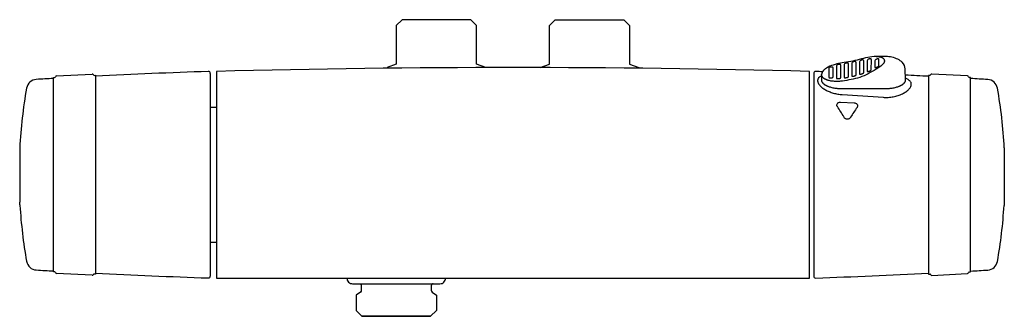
# Model space of a CAD drawing. Header units: millimetres. Extents: x -129 to 128, y -37 to 41.
import ezdxf

# ---------------------------------------------------------------- set-up
doc = ezdxf.new("R2010")
doc.units = ezdxf.units.MM
doc.header["$MEASUREMENT"] = 0
doc.layers.add('PLANNING', color=1, linetype='Continuous')

# ---------------------------------------------------------------- blocks, each defined once
blk = doc.blocks.new('94860000_f')
at = {"layer": 'PLANNING'}
for p, q in [((-119.25, 25.82), (-109.98, 26.3)), ((-109.42, 25.96), (-109.1, 25.98)), ((-109.1, 25.98), (-109.1, -25.98)), ((-79.1, 26.48), (-79.1, -26.48)), ((78.6, 26.46), (78.6, -26.5)), ((108.91, 25.94), (108.6, 25.95)), ((108.6, 25.95), (108.6, -26)), ((118.75, 25.8), (109.47, 26.28)), ((-120.1, 25.4), (-119.78, 25.41)), ((-120.1, -25.4), (-120.1, 25.4)), ((119.6, 25.37), (119.28, 25.39)), ((119.6, -25.42), (119.6, 25.37)), ((-79.1, 17.68), (-77.5, 17.68)), ((-128.91, 7.01), (-128.91, -6.74)), ((128.41, 6.99), (128.41, -6.76)), ((-128.91, -6.74), (-128.89, -7.21)), ((128.41, -6.76), (128.38, -7.23)), ((-128.85, -7.88), (-128.85, -8.01)), ((128.35, -7.9), (128.35, -8.04)), ((-79.1, -17.67), (-77.5, -17.67)), ((-119.7, -25.42), (-120.1, -25.4)), ((119.2, -25.44), (119.6, -25.42)), ((-109.98, -26.29), (-119.25, -25.8)), ((-109.1, -25.98), (-109.5, -25.96)), ((108.6, -26), (109, -25.98)), ((109.47, -26.31), (118.74, -25.82))]:
    blk.add_line(p, q, dxfattribs=at)
for points in [[(-7.1, 27.99), (-7.1, 28), (-7.1, 28), (-7.1, 28), (-9.52, 28.88), (-9.52, 39), (-11.02, 40.5), (-28.98, 40.5), (-30.48, 39), (-30.48, 28.88), (-32.9, 28), (-32.9, 27.82)], [(7.1, 27.99), (7.1, 28), (7.1, 28), (7.1, 28), (9.52, 28.88), (9.52, 39), (11.02, 40.5), (28.98, 40.5), (30.48, 39), (30.48, 28.88), (32.9, 28), (32.9, 27.82)]]:
    blk.add_lwpolyline(points, dxfattribs=at)
for points in [[(97.11, 22.49), (97.35, 22.49), (97.6, 22.5), (97.86, 22.51), (98.11, 22.53), (98.37, 22.55), (98.62, 22.58), (98.88, 22.61), (99.13, 22.65), (99.39, 22.69), (99.63, 22.74), (99.88, 22.8), (100.12, 22.86), (100.35, 22.92), (100.58, 22.99), (100.79, 23.07), (100.9, 23.11), (101, 23.15), (101.1, 23.19), (101.19, 23.23), (101.29, 23.28), (101.38, 23.32), (101.47, 23.37), (101.55, 23.42), (101.63, 23.46), (101.71, 23.51), (101.79, 23.56), (101.86, 23.61), (101.93, 23.66), (101.99, 23.71), (102.06, 23.76), (102.12, 23.81), (102.17, 23.86), (102.2, 23.89), (102.22, 23.91), (102.25, 23.94), (102.27, 23.97), (102.29, 23.99), (102.32, 24.02), (102.34, 24.04), (102.36, 24.07), (102.38, 24.1), (102.4, 24.12), (102.41, 24.15), (102.43, 24.18), (102.45, 24.2), (102.46, 24.23), (102.48, 24.26), (102.49, 24.28), (102.5, 24.31), (102.52, 24.33), (102.53, 24.36), (102.54, 24.39), (102.55, 24.41), (102.56, 24.44), (102.57, 24.46), (102.57, 24.49), (102.58, 24.52), (102.59, 24.54), (102.59, 24.57), (102.6, 24.59), (102.6, 24.62), (102.6, 24.64), (102.61, 24.67), (102.61, 24.69), (102.61, 24.72), (102.61, 24.74), (102.5, 27.63, 0.191447), (101.75, 29.36, 0.023494), (101.52, 29.57, 0.079242), (100.27, 30.31, 0.057544), (98.63, 30.76, 0.039511), (97.11, 30.88), (94.91, 30.88, 0.046354), (92.73, 30.63, 0.015553), (90.49, 30.09, -0.029627), (86.04, 29.19, 0.078976), (82.39, 28.12), (82.2, 28.02), (82.11, 27.97), (82.01, 27.91), (81.92, 27.86), (81.83, 27.8), (81.74, 27.74), (81.65, 27.67), (81.58, 27.62), (81.51, 27.57), (81.45, 27.51), (81.38, 27.46), (81.32, 27.4), (81.26, 27.34), (81.19, 27.28), (81.14, 27.21), (81.09, 27.16), (81.04, 27.09), (80.99, 27.03), (80.97, 27), (80.94, 26.97), (80.92, 26.94), (80.9, 26.9), (80.88, 26.87), (80.86, 26.84), (80.84, 26.8), (80.83, 26.77), (80.81, 26.73), (80.79, 26.7), (80.78, 26.67), (80.77, 26.63), (80.75, 26.6), (80.74, 26.57), (80.73, 26.53), (80.72, 26.5), (80.71, 26.47), (80.7, 26.43), (80.69, 26.4), (80.69, 26.37), (80.68, 26.33), (80.67, 26.3), (80.67, 26.26), (80.67, 26.22), (80.66, 26.19), (80.66, 26.15), (80.61, 24.74), (80.61, 24.72), (80.61, 24.69), (80.61, 24.67), (80.61, 24.64), (80.62, 24.62), (80.62, 24.59), (80.63, 24.57), (80.63, 24.54), (80.64, 24.52), (80.64, 24.49), (80.65, 24.46), (80.66, 24.44), (80.67, 24.41), (80.68, 24.39), (80.69, 24.36), (80.7, 24.33), (80.71, 24.31), (80.73, 24.28), (80.74, 24.26), (80.75, 24.23), (80.77, 24.2), (80.79, 24.18), (80.8, 24.15), (80.82, 24.12), (80.84, 24.1), (80.86, 24.07), (80.88, 24.04), (80.9, 24.02), (80.92, 23.99), (80.95, 23.97), (80.97, 23.94), (80.99, 23.91), (81.02, 23.89), (81.05, 23.86), (81.1, 23.81), (81.16, 23.76), (81.22, 23.71), (81.29, 23.66), (81.36, 23.61), (81.43, 23.56), (81.51, 23.51), (81.58, 23.46), (81.67, 23.42), (81.75, 23.37), (81.84, 23.32), (81.93, 23.28), (82.02, 23.23), (82.12, 23.19), (82.22, 23.15), (82.32, 23.11), (82.43, 23.07), (82.64, 22.99), (82.87, 22.92), (83.1, 22.86), (83.34, 22.8), (83.58, 22.74), (83.83, 22.69), (84.08, 22.65), (84.34, 22.61), (84.6, 22.58), (84.85, 22.55), (85.11, 22.53), (85.36, 22.51), (85.61, 22.5), (85.86, 22.49), (86.11, 22.49), (97.11, 22.49)], [(94.95, 30.88, -0.114806), (96.5, 30.58, -0.290294), (97.07, 29.76), (97.07, 29.75), (97.07, 29.73), (97.07, 29.72), (97.07, 29.7), (97.07, 29.67), (97.06, 29.64), (97.06, 29.61), (97.05, 29.58), (97.05, 29.54), (97.04, 29.51), (97.03, 29.48), (97.02, 29.45), (97.01, 29.41), (96.99, 29.38), (96.98, 29.35), (96.97, 29.32), (96.95, 29.28), (96.93, 29.25), (96.91, 29.21), (96.89, 29.18), (96.87, 29.15), (96.85, 29.11), (96.83, 29.08), (96.81, 29.04), (96.78, 29.01), (96.76, 28.98), (96.73, 28.94), (96.7, 28.91), (96.64, 28.84), (96.58, 28.77), (96.51, 28.7, -0.057793), (94.92, 27.54, -0.014778), (92.84, 26.39, -0.034952), (90.61, 25.41, -0.030496), (86.11, 24.47), (85.84, 24.44), (85.58, 24.41), (85.32, 24.39), (85.05, 24.38), (84.8, 24.37), (84.54, 24.37), (84.29, 24.37), (84.04, 24.38), (83.79, 24.4), (83.55, 24.42), (83.32, 24.45), (83.1, 24.48), (82.88, 24.52), (82.67, 24.57), (82.56, 24.59), (82.46, 24.62), (82.36, 24.65), (82.27, 24.68), (82.17, 24.71), (82.08, 24.74), (82, 24.77), (81.91, 24.81), (81.83, 24.84), (81.75, 24.88), (81.67, 24.92), (81.59, 24.96), (81.52, 25), (81.45, 25.04), (81.38, 25.08), (81.32, 25.12), (81.25, 25.17), (81.2, 25.21), (81.14, 25.26), (81.11, 25.28), (81.09, 25.3), (81.06, 25.33), (81.04, 25.35), (81.01, 25.38), (80.99, 25.4), (80.97, 25.42), (80.95, 25.45), (80.92, 25.47), (80.9, 25.5), (80.89, 25.52), (80.87, 25.55), (80.85, 25.57), (80.83, 25.6), (80.82, 25.62), (80.8, 25.65), (80.79, 25.67), (80.77, 25.7), (80.76, 25.73), (80.75, 25.75), (80.73, 25.78), (80.72, 25.81), (80.71, 25.83), (80.71, 25.86), (80.7, 25.89), (80.69, 25.91), (80.68, 25.94), (80.68, 25.97), (80.67, 25.99), (80.67, 26.02), (80.67, 26.05), (80.66, 26.07), (80.66, 26.1), (80.66, 26.13), (80.66, 26.16)], [(84.79, 28.73, 0.263871), (84.53, 28.47), (84.54, 26.68, 0.006333), (84.53, 25.23), (84.53, 25.23), (84.53, 25.23), (84.53, 25.23), (84.53, 25.23), (84.53, 25.23), (84.53, 25.22), (84.53, 25.22), (84.53, 25.22), (84.54, 25.22), (84.54, 25.22), (84.54, 25.22), (84.54, 25.22), (84.54, 25.22), (84.54, 25.22), (84.54, 25.21), (84.54, 25.21), (84.54, 25.21), (84.54, 25.21), (84.54, 25.21), (84.54, 25.21), (84.54, 25.21), (84.54, 25.2), (84.54, 25.2), (84.54, 25.2), (84.55, 25.2), (84.55, 25.2), (84.55, 25.19), (84.55, 25.19), (84.55, 25.19), (84.55, 25.19), (84.56, 25.18), (84.56, 25.18), (84.56, 25.18), (84.56, 25.18), (84.56, 25.18), (84.57, 25.18), (84.57, 25.17), (84.57, 25.17), (84.57, 25.17), (84.58, 25.17), (84.58, 25.17), (84.58, 25.16), (84.59, 25.16), (84.59, 25.16), (84.6, 25.15), (84.61, 25.15), (84.61, 25.15), (84.62, 25.15), (84.63, 25.14), (84.64, 25.14), (84.64, 25.14), (84.65, 25.13), (84.66, 25.13), (84.68, 25.13), (84.7, 25.12), (84.72, 25.12), (84.74, 25.12), (84.76, 25.11), (84.79, 25.11), (84.81, 25.11), (84.83, 25.11), (84.88, 25.11), (84.93, 25.1), (84.98, 25.11), (85.01, 25.11), (85.03, 25.11), (85.06, 25.11), (85.09, 25.11), (85.13, 25.12), (85.19, 25.13), (85.24, 25.14), (85.29, 25.15), (85.34, 25.16), (85.39, 25.17), (85.41, 25.18), (85.43, 25.18), (85.46, 25.19), (85.48, 25.2), (85.5, 25.21), (85.52, 25.22), (85.54, 25.22), (85.55, 25.23), (85.57, 25.24), (85.58, 25.25), (85.59, 25.25), (85.6, 25.25), (85.6, 25.26), (85.61, 25.26), (85.62, 25.27), (85.63, 25.27), (85.63, 25.28), (85.64, 25.28), (85.64, 25.29), (85.65, 25.29), (85.65, 25.3), (85.66, 25.3), (85.66, 25.3), (85.66, 25.3), (85.66, 25.31), (85.66, 25.31), (85.67, 25.31), (85.67, 25.31), (85.67, 25.32), (85.67, 25.32), (85.67, 25.32), (85.67, 25.32), (85.68, 25.33), (85.68, 25.33), (85.68, 25.33), (85.68, 25.33), (85.68, 25.33), (85.68, 25.34), (85.68, 25.34), (85.68, 25.34), (85.68, 25.34), (85.68, 25.34), (85.68, 25.35), (85.68, 25.35), (85.68, 25.35), (85.68, 25.35), (85.68, 25.35), (85.68, 25.35), (85.68, 25.35), (85.68, 25.35), (85.68, 25.36, 0.013142), (85.68, 28.59), (85.68, 28.6), (85.68, 28.6), (85.68, 28.61), (85.68, 28.61), (85.68, 28.61), (85.68, 28.61), (85.68, 28.62), (85.68, 28.62), (85.68, 28.62), (85.68, 28.62), (85.68, 28.63), (85.68, 28.63), (85.68, 28.63), (85.68, 28.63), (85.68, 28.64), (85.67, 28.64), (85.67, 28.64), (85.67, 28.64), (85.67, 28.65), (85.67, 28.65), (85.67, 28.66), (85.66, 28.66), (85.66, 28.66), (85.66, 28.67), (85.66, 28.67), (85.65, 28.68), (85.65, 28.68), (85.65, 28.69), (85.64, 28.69), (85.64, 28.7), (85.63, 28.7), (85.63, 28.7), (85.63, 28.71), (85.62, 28.71), (85.62, 28.72), (85.61, 28.72), (85.61, 28.72), (85.6, 28.73), (85.6, 28.73), (85.59, 28.73), (85.59, 28.74), (85.58, 28.74), (85.58, 28.74), (85.57, 28.75), (85.56, 28.75), (85.56, 28.75), (85.55, 28.76), (85.54, 28.76), (85.53, 28.77), (85.52, 28.77), (85.5, 28.78), (85.49, 28.78), (85.47, 28.79), (85.46, 28.79), (85.44, 28.8), (85.42, 28.8), (85.41, 28.8), (85.39, 28.81), (85.37, 28.81), (85.36, 28.81), (85.34, 28.81), (85.32, 28.81), (85.3, 28.81), (85.28, 28.82), (85.26, 28.82), (85.25, 28.82), (85.23, 28.82), (85.21, 28.82), (85.17, 28.81), (85.13, 28.81), (85.1, 28.8), (85.06, 28.8), (85.02, 28.79), (84.99, 28.79), (84.95, 28.78), (84.92, 28.77), (84.85, 28.75), (84.79, 28.73)], [(86.78, 29.04, 0.248797), (86.54, 28.77, 0.004576), (86.54, 26.88), (86.54, 25.44), (86.54, 25.44), (86.54, 25.44), (86.54, 25.43), (86.54, 25.43), (86.54, 25.43), (86.54, 25.43), (86.54, 25.43), (86.54, 25.43), (86.54, 25.43), (86.54, 25.43), (86.54, 25.43), (86.54, 25.43), (86.54, 25.42), (86.54, 25.42), (86.54, 25.42), (86.54, 25.42), (86.54, 25.42), (86.54, 25.42), (86.54, 25.42), (86.54, 25.42), (86.55, 25.42), (86.55, 25.42), (86.55, 25.42), (86.55, 25.41), (86.55, 25.41), (86.55, 25.41), (86.55, 25.41), (86.55, 25.41), (86.55, 25.41), (86.55, 25.41), (86.55, 25.4), (86.55, 25.4), (86.56, 25.4), (86.56, 25.4), (86.56, 25.4), (86.56, 25.4), (86.56, 25.4), (86.56, 25.39), (86.57, 25.39), (86.57, 25.39), (86.57, 25.39), (86.57, 25.39), (86.57, 25.39), (86.58, 25.39), (86.58, 25.38), (86.58, 25.38), (86.59, 25.38), (86.59, 25.38), (86.59, 25.38), (86.59, 25.38), (86.6, 25.37), (86.61, 25.37), (86.61, 25.37), (86.62, 25.37), (86.63, 25.36), (86.63, 25.36), (86.64, 25.36), (86.65, 25.36), (86.66, 25.36), (86.67, 25.35), (86.68, 25.35), (86.7, 25.35), (86.72, 25.35), (86.75, 25.34), (86.77, 25.34), (86.79, 25.34), (86.81, 25.34), (86.83, 25.34), (86.88, 25.34), (86.93, 25.35), (86.98, 25.35), (87.03, 25.36), (87.09, 25.37), (87.13, 25.38), (87.19, 25.39), (87.24, 25.4), (87.29, 25.41), (87.34, 25.43), (87.39, 25.44), (87.43, 25.46), (87.45, 25.46), (87.47, 25.47), (87.5, 25.48), (87.52, 25.49), (87.53, 25.5), (87.55, 25.51), (87.56, 25.51), (87.58, 25.52), (87.58, 25.53), (87.59, 25.53), (87.6, 25.54), (87.61, 25.54), (87.61, 25.55), (87.62, 25.55), (87.63, 25.56), (87.63, 25.56), (87.64, 25.57), (87.64, 25.57), (87.65, 25.57), (87.65, 25.58), (87.65, 25.58), (87.65, 25.58), (87.66, 25.58), (87.66, 25.59), (87.66, 25.59), (87.66, 25.59), (87.66, 25.59), (87.67, 25.6), (87.67, 25.6), (87.67, 25.6), (87.67, 25.6), (87.67, 25.6), (87.67, 25.61), (87.67, 25.61), (87.67, 25.61), (87.67, 25.61), (87.67, 25.61), (87.67, 25.62), (87.68, 25.62), (87.68, 25.62), (87.68, 25.62), (87.68, 25.62), (87.68, 25.62), (87.68, 25.62), (87.68, 25.62), (87.68, 25.63), (87.68, 25.63), (87.68, 25.63), (87.68, 25.63), (87.68, 25.63), (87.68, 25.63, 0.004032), (87.67, 27.05, 0.009631), (87.68, 28.95), (87.68, 28.95), (87.68, 28.95), (87.68, 28.96), (87.68, 28.96), (87.68, 28.96), (87.68, 28.96), (87.68, 28.97), (87.68, 28.97), (87.68, 28.97), (87.68, 28.97), (87.68, 28.98), (87.68, 28.98), (87.67, 28.98), (87.67, 28.99), (87.67, 28.99), (87.67, 28.99), (87.67, 28.99), (87.67, 29), (87.67, 29), (87.67, 29), (87.67, 29.01), (87.66, 29.01), (87.66, 29.02), (87.66, 29.02), (87.66, 29.02), (87.65, 29.03), (87.65, 29.03), (87.65, 29.04), (87.64, 29.04), (87.64, 29.05), (87.64, 29.05), (87.63, 29.06), (87.63, 29.06), (87.62, 29.06), (87.62, 29.07), (87.61, 29.07), (87.61, 29.08), (87.6, 29.08), (87.6, 29.08), (87.59, 29.09), (87.59, 29.09), (87.58, 29.09), (87.58, 29.1), (87.57, 29.1), (87.56, 29.11), (87.56, 29.11), (87.55, 29.11), (87.54, 29.12), (87.54, 29.12), (87.53, 29.12), (87.52, 29.12), (87.52, 29.13), (87.5, 29.13), (87.49, 29.14), (87.47, 29.14), (87.45, 29.14), (87.44, 29.15), (87.42, 29.15), (87.4, 29.15), (87.38, 29.16), (87.36, 29.16), (87.35, 29.16), (87.33, 29.16), (87.31, 29.16), (87.29, 29.16), (87.27, 29.16), (87.25, 29.16), (87.24, 29.16), (87.22, 29.16), (87.2, 29.16), (87.18, 29.16), (87.15, 29.15), (87.11, 29.15), (87.07, 29.14), (87.04, 29.13), (87, 29.12), (86.97, 29.11), (86.94, 29.1), (86.9, 29.09), (86.87, 29.08), (86.84, 29.07), (86.81, 29.06), (86.78, 29.04)], [(88.78, 29.41, 0.23518), (88.55, 29.12, 0.004209), (88.55, 27.19), (88.55, 25.8), (88.55, 25.8), (88.55, 25.8), (88.55, 25.8), (88.55, 25.79), (88.55, 25.79), (88.55, 25.79), (88.55, 25.79), (88.55, 25.79), (88.55, 25.79), (88.55, 25.79), (88.55, 25.79), (88.55, 25.79), (88.55, 25.79), (88.55, 25.79), (88.55, 25.78), (88.55, 25.78), (88.55, 25.78), (88.55, 25.78), (88.55, 25.78), (88.55, 25.78), (88.55, 25.78), (88.55, 25.78), (88.55, 25.78), (88.55, 25.78), (88.55, 25.78), (88.55, 25.78), (88.56, 25.77), (88.56, 25.77), (88.56, 25.77), (88.56, 25.77), (88.56, 25.77), (88.56, 25.77), (88.56, 25.77), (88.56, 25.77), (88.56, 25.77), (88.56, 25.77), (88.56, 25.77), (88.56, 25.76), (88.56, 25.76), (88.57, 25.76), (88.57, 25.76), (88.57, 25.76), (88.57, 25.76), (88.57, 25.76), (88.57, 25.76), (88.58, 25.76), (88.58, 25.75), (88.58, 25.75), (88.58, 25.75), (88.58, 25.75), (88.59, 25.75), (88.59, 25.75), (88.59, 25.75), (88.6, 25.75), (88.6, 25.74), (88.61, 25.74), (88.61, 25.74), (88.62, 25.74), (88.63, 25.74), (88.63, 25.74), (88.64, 25.74), (88.65, 25.73), (88.65, 25.73), (88.66, 25.73), (88.67, 25.73), (88.69, 25.73), (88.7, 25.73), (88.73, 25.73), (88.75, 25.73), (88.77, 25.73), (88.79, 25.73), (88.81, 25.73), (88.83, 25.73), (88.88, 25.74), (88.93, 25.74), (88.98, 25.75), (89.04, 25.76), (89.09, 25.77), (89.13, 25.78), (89.19, 25.8), (89.24, 25.81), (89.29, 25.83), (89.34, 25.84), (89.38, 25.86), (89.43, 25.88), (89.47, 25.9), (89.49, 25.91), (89.51, 25.92), (89.53, 25.92), (89.54, 25.93), (89.56, 25.94), (89.57, 25.95), (89.59, 25.96), (89.59, 25.96), (89.6, 25.97), (89.61, 25.97), (89.61, 25.98), (89.62, 25.98), (89.63, 25.99), (89.63, 25.99), (89.64, 26), (89.64, 26), (89.64, 26), (89.65, 26.01), (89.65, 26.01), (89.65, 26.01), (89.65, 26.01), (89.65, 26.02), (89.66, 26.02), (89.66, 26.02), (89.66, 26.02), (89.66, 26.03), (89.66, 26.03), (89.66, 26.03), (89.66, 26.03), (89.66, 26.03), (89.67, 26.03), (89.67, 26.04), (89.67, 26.04), (89.67, 26.04), (89.67, 26.04), (89.67, 26.04), (89.67, 26.04), (89.67, 26.05), (89.67, 26.05), (89.67, 26.05), (89.67, 26.05), (89.67, 26.05), (89.67, 26.05), (89.67, 26.05), (89.67, 26.05), (89.67, 26.05), (89.67, 26.05), (89.67, 26.06, 0.005269), (89.67, 27.41, 0.011965), (89.67, 29.35), (89.67, 29.35), (89.67, 29.35), (89.67, 29.36), (89.67, 29.36), (89.67, 29.36), (89.67, 29.37), (89.67, 29.37), (89.67, 29.37), (89.67, 29.38), (89.67, 29.38), (89.67, 29.38), (89.67, 29.38), (89.67, 29.39), (89.67, 29.39), (89.67, 29.39), (89.67, 29.4), (89.66, 29.4), (89.66, 29.4), (89.66, 29.4), (89.66, 29.41), (89.66, 29.41), (89.66, 29.41), (89.66, 29.42), (89.65, 29.42), (89.65, 29.43), (89.65, 29.43), (89.64, 29.44), (89.64, 29.44), (89.64, 29.44), (89.64, 29.44), (89.64, 29.45), (89.63, 29.45), (89.63, 29.46), (89.62, 29.46), (89.62, 29.47), (89.61, 29.47), (89.61, 29.47), (89.6, 29.48), (89.6, 29.48), (89.59, 29.49), (89.59, 29.49), (89.58, 29.49), (89.58, 29.5), (89.57, 29.5), (89.57, 29.5), (89.56, 29.51), (89.55, 29.51), (89.54, 29.51), (89.54, 29.52), (89.53, 29.52), (89.52, 29.52), (89.51, 29.53), (89.51, 29.53), (89.5, 29.53), (89.49, 29.53), (89.48, 29.54), (89.46, 29.54), (89.44, 29.55), (89.43, 29.55), (89.41, 29.55), (89.39, 29.55), (89.37, 29.55), (89.35, 29.56), (89.33, 29.56), (89.31, 29.56), (89.29, 29.56), (89.28, 29.56), (89.26, 29.55), (89.24, 29.55), (89.22, 29.55), (89.21, 29.55), (89.19, 29.55), (89.15, 29.54), (89.12, 29.54), (89.08, 29.53), (89.05, 29.52), (89.02, 29.51), (88.98, 29.5), (88.95, 29.49), (88.92, 29.48), (88.89, 29.46), (88.86, 29.45), (88.83, 29.44), (88.8, 29.42), (88.78, 29.41)], [(90.77, 29.79, 0.222096), (90.56, 29.49, 0.003292), (90.55, 27.62, 0.00204), (90.56, 26.31), (90.56, 26.31), (90.56, 26.31), (90.56, 26.31), (90.56, 26.31), (90.56, 26.31), (90.56, 26.3), (90.56, 26.3), (90.56, 26.3), (90.56, 26.3), (90.56, 26.3), (90.56, 26.3), (90.56, 26.3), (90.56, 26.3), (90.56, 26.3), (90.56, 26.3), (90.56, 26.3), (90.56, 26.3), (90.56, 26.29), (90.56, 26.29), (90.56, 26.29), (90.56, 26.29), (90.56, 26.29), (90.56, 26.29), (90.56, 26.29), (90.56, 26.29), (90.56, 26.29), (90.56, 26.29), (90.56, 26.29), (90.56, 26.29), (90.56, 26.29), (90.57, 26.29), (90.57, 26.28), (90.57, 26.28), (90.57, 26.28), (90.57, 26.28), (90.57, 26.28), (90.57, 26.28), (90.57, 26.28), (90.57, 26.28), (90.57, 26.28), (90.57, 26.28), (90.57, 26.28), (90.58, 26.28), (90.58, 26.28), (90.58, 26.28), (90.58, 26.27), (90.58, 26.27), (90.58, 26.27), (90.59, 26.27), (90.59, 26.27), (90.59, 26.27), (90.59, 26.27), (90.6, 26.27), (90.6, 26.27), (90.6, 26.27), (90.61, 26.26), (90.61, 26.26), (90.61, 26.26), (90.62, 26.26), (90.63, 26.26), (90.63, 26.26), (90.64, 26.26), (90.64, 26.26), (90.65, 26.26), (90.66, 26.26), (90.67, 26.26), (90.68, 26.25), (90.69, 26.25), (90.71, 26.25), (90.73, 26.26), (90.75, 26.26), (90.77, 26.26), (90.8, 26.26), (90.84, 26.27), (90.88, 26.27), (90.93, 26.28), (90.99, 26.3), (91.04, 26.31), (91.09, 26.32), (91.13, 26.34), (91.19, 26.35), (91.24, 26.37), (91.29, 26.39), (91.34, 26.41), (91.38, 26.42), (91.42, 26.44), (91.46, 26.46), (91.51, 26.49), (91.54, 26.5), (91.55, 26.51), (91.57, 26.52), (91.58, 26.53), (91.59, 26.54), (91.6, 26.54), (91.61, 26.55), (91.61, 26.56), (91.62, 26.56), (91.62, 26.57), (91.63, 26.57), (91.63, 26.57), (91.64, 26.58), (91.64, 26.58), (91.64, 26.58), (91.64, 26.59), (91.65, 26.59), (91.65, 26.59), (91.65, 26.59), (91.65, 26.59), (91.65, 26.6), (91.65, 26.6), (91.66, 26.6), (91.66, 26.6), (91.66, 26.6), (91.66, 26.61), (91.66, 26.61), (91.66, 26.61), (91.66, 26.61), (91.66, 26.61), (91.66, 26.61), (91.66, 26.61), (91.66, 26.62), (91.66, 26.62), (91.66, 26.62), (91.66, 26.62), (91.66, 26.62), (91.66, 26.62), (91.66, 26.62), (91.66, 26.62), (91.66, 26.62), (91.66, 26.62), (91.66, 26.63), (91.66, 26.63, 0.005851), (91.66, 27.9, 0.013826), (91.67, 29.77), (91.67, 29.78), (91.67, 29.78), (91.67, 29.79), (91.67, 29.79), (91.67, 29.79), (91.67, 29.8), (91.66, 29.8), (91.66, 29.8), (91.66, 29.81), (91.66, 29.81), (91.66, 29.81), (91.66, 29.81), (91.66, 29.82), (91.66, 29.82), (91.66, 29.82), (91.66, 29.83), (91.66, 29.83), (91.66, 29.83), (91.65, 29.83), (91.65, 29.84), (91.65, 29.84), (91.65, 29.84), (91.65, 29.85), (91.65, 29.85), (91.65, 29.85), (91.64, 29.85), (91.64, 29.86), (91.64, 29.86), (91.64, 29.86), (91.64, 29.86), (91.64, 29.87), (91.63, 29.87), (91.63, 29.87), (91.63, 29.87), (91.63, 29.88), (91.63, 29.88), (91.62, 29.88), (91.62, 29.88), (91.62, 29.89), (91.61, 29.89), (91.61, 29.9), (91.6, 29.9), (91.6, 29.9), (91.59, 29.91), (91.59, 29.91), (91.58, 29.92), (91.58, 29.92), (91.57, 29.92), (91.56, 29.93), (91.56, 29.93), (91.55, 29.93), (91.55, 29.94), (91.54, 29.94), (91.53, 29.94), (91.52, 29.95), (91.52, 29.95), (91.51, 29.95), (91.5, 29.95), (91.49, 29.96), (91.48, 29.96), (91.48, 29.96), (91.47, 29.96), (91.46, 29.96), (91.44, 29.97), (91.43, 29.97), (91.41, 29.97), (91.39, 29.97), (91.37, 29.98), (91.35, 29.98), (91.33, 29.98), (91.31, 29.97), (91.29, 29.97), (91.27, 29.97), (91.25, 29.97), (91.23, 29.97), (91.21, 29.97), (91.2, 29.96), (91.18, 29.96), (91.16, 29.96), (91.13, 29.95), (91.1, 29.94), (91.06, 29.93), (91.03, 29.92), (91, 29.91), (90.97, 29.9), (90.94, 29.88), (90.91, 29.87), (90.88, 29.86), (90.85, 29.84), (90.82, 29.82), (90.79, 29.81), (90.77, 29.79)], [(92.76, 30.08, 0.208888), (92.56, 29.78, 0.003343), (92.56, 27.02), (92.56, 27.02), (92.56, 27.02), (92.56, 27.02), (92.57, 27.01), (92.57, 27.01), (92.57, 27.01), (92.57, 27.01), (92.57, 27.01), (92.57, 27.01), (92.57, 27.01), (92.57, 27.01), (92.57, 27.01), (92.57, 27), (92.57, 27), (92.57, 27), (92.57, 27), (92.57, 27), (92.57, 27), (92.57, 27), (92.57, 27), (92.57, 27), (92.57, 27), (92.57, 27), (92.57, 27), (92.57, 27), (92.57, 27), (92.57, 26.99), (92.57, 26.99), (92.57, 26.99), (92.57, 26.99), (92.58, 26.99), (92.58, 26.99), (92.58, 26.99), (92.58, 26.99), (92.58, 26.99), (92.58, 26.99), (92.58, 26.99), (92.58, 26.99), (92.58, 26.99), (92.58, 26.98), (92.58, 26.98), (92.59, 26.98), (92.59, 26.98), (92.59, 26.98), (92.59, 26.98), (92.59, 26.98), (92.59, 26.98), (92.6, 26.98), (92.6, 26.98), (92.6, 26.98), (92.6, 26.98), (92.6, 26.98), (92.61, 26.98), (92.61, 26.97), (92.61, 26.97), (92.62, 26.97), (92.62, 26.97), (92.63, 26.97), (92.64, 26.97), (92.64, 26.97), (92.65, 26.97), (92.65, 26.97), (92.66, 26.97), (92.67, 26.97), (92.68, 26.97), (92.69, 26.97), (92.71, 26.97), (92.72, 26.97), (92.75, 26.97), (92.77, 26.97), (92.79, 26.98), (92.81, 26.98), (92.85, 26.99), (92.89, 27), (92.94, 27.01), (92.99, 27.02), (93.04, 27.04), (93.09, 27.06), (93.13, 27.07), (93.19, 27.09), (93.24, 27.11), (93.29, 27.13), (93.34, 27.15), (93.38, 27.17), (93.42, 27.19), (93.47, 27.22), (93.49, 27.23), (93.51, 27.24), (93.54, 27.26), (93.55, 27.27), (93.56, 27.28), (93.58, 27.29), (93.59, 27.3), (93.6, 27.31), (93.6, 27.31), (93.61, 27.32), (93.62, 27.32), (93.62, 27.33), (93.62, 27.33), (93.63, 27.33), (93.63, 27.34), (93.63, 27.34), (93.64, 27.35), (93.64, 27.35), (93.64, 27.35), (93.64, 27.35), (93.64, 27.35), (93.64, 27.36), (93.65, 27.36), (93.65, 27.36), (93.65, 27.36), (93.65, 27.36), (93.65, 27.37), (93.65, 27.37), (93.65, 27.37), (93.65, 27.37), (93.65, 27.37), (93.65, 27.38), (93.65, 27.38), (93.65, 27.38), (93.65, 27.38), (93.65, 27.38), (93.65, 27.38), (93.65, 27.38), (93.65, 27.38), (93.65, 27.38), (93.65, 27.38), (93.65, 27.39), (93.65, 27.39), (93.65, 27.39, 0.004511), (93.65, 28.49, 0.013594), (93.66, 30.11), (93.66, 30.12), (93.66, 30.12), (93.66, 30.12), (93.66, 30.13), (93.66, 30.13), (93.66, 30.13), (93.66, 30.13), (93.65, 30.14), (93.65, 30.14), (93.65, 30.14), (93.65, 30.15), (93.65, 30.15), (93.65, 30.15), (93.65, 30.15), (93.65, 30.16), (93.65, 30.16), (93.65, 30.16), (93.65, 30.17), (93.64, 30.17), (93.64, 30.17), (93.64, 30.17), (93.64, 30.18), (93.64, 30.18), (93.64, 30.18), (93.64, 30.18), (93.64, 30.19), (93.63, 30.19), (93.63, 30.19), (93.63, 30.2), (93.63, 30.2), (93.63, 30.2), (93.62, 30.2), (93.62, 30.21), (93.62, 30.21), (93.62, 30.21), (93.62, 30.21), (93.61, 30.21), (93.61, 30.22), (93.61, 30.22), (93.61, 30.22), (93.61, 30.22), (93.6, 30.23), (93.6, 30.23), (93.59, 30.24), (93.59, 30.24), (93.58, 30.24), (93.57, 30.25), (93.57, 30.25), (93.56, 30.25), (93.56, 30.26), (93.55, 30.26), (93.55, 30.26), (93.54, 30.27), (93.53, 30.27), (93.52, 30.27), (93.52, 30.28), (93.51, 30.28), (93.5, 30.28), (93.49, 30.28), (93.48, 30.28), (93.47, 30.29), (93.47, 30.29), (93.46, 30.29), (93.45, 30.29), (93.43, 30.29), (93.42, 30.29), (93.4, 30.3), (93.38, 30.3), (93.36, 30.3), (93.34, 30.3), (93.32, 30.3), (93.3, 30.29), (93.28, 30.29), (93.26, 30.29), (93.22, 30.28), (93.19, 30.28), (93.15, 30.27), (93.12, 30.26), (93.08, 30.25), (93.05, 30.24), (93.02, 30.23), (92.99, 30.21), (92.96, 30.2), (92.93, 30.19), (92.9, 30.17), (92.87, 30.15), (92.84, 30.14), (92.81, 30.12), (92.78, 30.1), (92.76, 30.08)], [(94.74, 30.01, 0.194919), (94.58, 29.74, 0.000753), (94.58, 28.08), (94.58, 28.08), (94.58, 28.08), (94.58, 28.07), (94.58, 28.07), (94.58, 28.07), (94.58, 28.07), (94.58, 28.07), (94.58, 28.07), (94.58, 28.07), (94.58, 28.07), (94.58, 28.07), (94.58, 28.07), (94.58, 28.07), (94.58, 28.06), (94.58, 28.06), (94.58, 28.06), (94.58, 28.06), (94.58, 28.06), (94.58, 28.06), (94.58, 28.06), (94.58, 28.06), (94.58, 28.06), (94.58, 28.06), (94.58, 28.06), (94.58, 28.05), (94.58, 28.05), (94.58, 28.05), (94.58, 28.05), (94.59, 28.05), (94.59, 28.05), (94.59, 28.05), (94.59, 28.05), (94.59, 28.05), (94.59, 28.05), (94.59, 28.05), (94.59, 28.05), (94.59, 28.05), (94.59, 28.04), (94.59, 28.04), (94.59, 28.04), (94.59, 28.04), (94.59, 28.04), (94.6, 28.04), (94.6, 28.04), (94.6, 28.04), (94.6, 28.04), (94.6, 28.04), (94.6, 28.04), (94.6, 28.04), (94.61, 28.03), (94.61, 28.03), (94.61, 28.03), (94.61, 28.03), (94.61, 28.03), (94.62, 28.03), (94.62, 28.03), (94.62, 28.03), (94.62, 28.03), (94.63, 28.03), (94.63, 28.02), (94.63, 28.02), (94.64, 28.02), (94.64, 28.02), (94.64, 28.02), (94.65, 28.02), (94.66, 28.02), (94.66, 28.02), (94.67, 28.02), (94.68, 28.02), (94.69, 28.02), (94.69, 28.02), (94.7, 28.02), (94.72, 28.02), (94.73, 28.02), (94.75, 28.02), (94.77, 28.02), (94.79, 28.03), (94.81, 28.03), (94.83, 28.03), (94.85, 28.04), (94.89, 28.05), (94.94, 28.06), (94.99, 28.08), (95.04, 28.09), (95.09, 28.11), (95.15, 28.13), (95.2, 28.15), (95.24, 28.18), (95.29, 28.2), (95.34, 28.22), (95.38, 28.25), (95.42, 28.27), (95.46, 28.3), (95.48, 28.31), (95.5, 28.32), (95.51, 28.33), (95.53, 28.34), (95.54, 28.36), (95.55, 28.37), (95.57, 28.38), (95.58, 28.39), (95.59, 28.4), (95.59, 28.4), (95.6, 28.41), (95.6, 28.42), (95.61, 28.42), (95.61, 28.43), (95.62, 28.43), (95.62, 28.44), (95.62, 28.44), (95.63, 28.45), (95.63, 28.45), (95.63, 28.45), (95.63, 28.46), (95.63, 28.46), (95.63, 28.46), (95.64, 28.46), (95.64, 28.47), (95.64, 28.47), (95.64, 28.47), (95.64, 28.47), (95.64, 28.48), (95.64, 28.48), (95.64, 28.48), (95.64, 28.48), (95.64, 28.48), (95.64, 28.49), (95.64, 28.49), (95.64, 28.49), (95.64, 28.49), (95.64, 28.5), (95.64, 28.5, 0.011964), (95.64, 29.21), (95.64, 30.12), (95.64, 30.13), (95.64, 30.13), (95.64, 30.13), (95.64, 30.14), (95.64, 30.14), (95.64, 30.14), (95.64, 30.14), (95.64, 30.15), (95.64, 30.15), (95.64, 30.15), (95.64, 30.15), (95.64, 30.16), (95.64, 30.16), (95.64, 30.16), (95.64, 30.16), (95.63, 30.17), (95.63, 30.17), (95.63, 30.17), (95.63, 30.17), (95.63, 30.18), (95.63, 30.18), (95.63, 30.18), (95.63, 30.18), (95.63, 30.19), (95.62, 30.19), (95.62, 30.19), (95.62, 30.19), (95.62, 30.19), (95.62, 30.2), (95.62, 30.2), (95.62, 30.2), (95.61, 30.2), (95.61, 30.2), (95.61, 30.21), (95.61, 30.21), (95.61, 30.21), (95.6, 30.21), (95.6, 30.22), (95.6, 30.22), (95.6, 30.22), (95.59, 30.22), (95.59, 30.22), (95.59, 30.22), (95.59, 30.23), (95.59, 30.23), (95.58, 30.23), (95.58, 30.23), (95.57, 30.24), (95.57, 30.24), (95.56, 30.24), (95.56, 30.24), (95.55, 30.25), (95.55, 30.25), (95.54, 30.25), (95.53, 30.25), (95.53, 30.26), (95.52, 30.26), (95.51, 30.26), (95.51, 30.26), (95.5, 30.26), (95.49, 30.27), (95.48, 30.27), (95.48, 30.27), (95.47, 30.27), (95.46, 30.27), (95.46, 30.27), (95.44, 30.27), (95.43, 30.27), (95.41, 30.27), (95.39, 30.27), (95.37, 30.27), (95.35, 30.27), (95.33, 30.27), (95.32, 30.27), (95.3, 30.26), (95.28, 30.26), (95.26, 30.26), (95.24, 30.25), (95.22, 30.25), (95.2, 30.24), (95.18, 30.24), (95.17, 30.23), (95.15, 30.23), (95.13, 30.22), (95.09, 30.21), (95.06, 30.19), (95.02, 30.18), (94.99, 30.16), (94.95, 30.14), (94.92, 30.12), (94.89, 30.11), (94.86, 30.09), (94.83, 30.07), (94.8, 30.05), (94.77, 30.03), (94.74, 30.01)], [(77.5, -27), (77.5, 27, 0.012904), (-77.5, 27), (-77.5, -27), (77.5, -27)], [(80.65, 25.77, 0.029175), (80.34, 25.62, 0.037743), (80.08, 25.45, 0.104902), (79.73, 25.05, 0.063925), (79.64, 24.82, 0.061882), (79.61, 24.57, 0.054817), (79.64, 24.31, 0.050712), (79.73, 24.04, 0.065522), (80.08, 23.46, 0.046186), (80.65, 22.88, 0.035689), (81.42, 22.33, 0.01662), (81.87, 22.07, 0.016071), (82.35, 21.83, 0.030132), (83.42, 21.42, 0.029683), (84.59, 21.13, 0.030019), (85.81, 20.97), (86.06, 20.96, -0.001582), (96.79, 20.22), (97.02, 20.21, 0.032814), (98.4, 20.23, 0.033012), (99.73, 20.43, 0.034231), (100.95, 20.78, 0.017554), (101.52, 21.01, 0.018128), (102.03, 21.26, 0.019325), (102.49, 21.53, 0.018163), (102.91, 21.82, 0.048826), (103.56, 22.43, 0.071768), (103.97, 23.05, 0.105274), (104.11, 23.64, 0.064425), (104.07, 23.92, 0.062933), (103.97, 24.18, 0.055436), (103.8, 24.42, 0.043135), (103.57, 24.65, 0.063556), (102.91, 25.03, 0.017209), (102.59, 25.16)], [(82.8, 28.08, 0.278064), (82.53, 27.85), (82.53, 25.47), (82.53, 25.47), (82.53, 25.47), (82.53, 25.47), (82.53, 25.46), (82.53, 25.46), (82.53, 25.46), (82.53, 25.46), (82.53, 25.46), (82.53, 25.46), (82.53, 25.46), (82.53, 25.46), (82.53, 25.46), (82.53, 25.45), (82.53, 25.45), (82.54, 25.45), (82.54, 25.45), (82.54, 25.44), (82.54, 25.44), (82.54, 25.44), (82.54, 25.44), (82.54, 25.43), (82.54, 25.43), (82.54, 25.43), (82.55, 25.43), (82.55, 25.43), (82.55, 25.42), (82.55, 25.42), (82.55, 25.42), (82.55, 25.42), (82.56, 25.41), (82.56, 25.41), (82.56, 25.41), (82.56, 25.41), (82.57, 25.41), (82.57, 25.4), (82.57, 25.4), (82.57, 25.4), (82.58, 25.4), (82.58, 25.39), (82.59, 25.39), (82.59, 25.38), (82.6, 25.38), (82.6, 25.38), (82.61, 25.37), (82.62, 25.37), (82.62, 25.37), (82.63, 25.36), (82.64, 25.36), (82.65, 25.35), (82.66, 25.35), (82.67, 25.35), (82.68, 25.34), (82.7, 25.34), (82.72, 25.33), (82.74, 25.33), (82.76, 25.32), (82.78, 25.32), (82.81, 25.31), (82.83, 25.31), (82.85, 25.31), (82.87, 25.3), (82.9, 25.3), (82.93, 25.3), (82.95, 25.3), (82.98, 25.3), (83.03, 25.3), (83.09, 25.3), (83.15, 25.3), (83.2, 25.31), (83.26, 25.31), (83.31, 25.32), (83.33, 25.32), (83.36, 25.33), (83.38, 25.33), (83.4, 25.34), (83.42, 25.34), (83.44, 25.35), (83.46, 25.36), (83.49, 25.36), (83.51, 25.37), (83.53, 25.38), (83.54, 25.39), (83.56, 25.39), (83.57, 25.4), (83.58, 25.4), (83.59, 25.41), (83.6, 25.41), (83.6, 25.42), (83.61, 25.42), (83.62, 25.43), (83.62, 25.43), (83.63, 25.44), (83.64, 25.44), (83.64, 25.45), (83.65, 25.45), (83.65, 25.45), (83.65, 25.46), (83.66, 25.46), (83.66, 25.46), (83.66, 25.46), (83.66, 25.47), (83.67, 25.47), (83.67, 25.47), (83.67, 25.47), (83.67, 25.48), (83.67, 25.48), (83.67, 25.48), (83.68, 25.48), (83.68, 25.49), (83.68, 25.49), (83.68, 25.49), (83.68, 25.49), (83.68, 25.5), (83.68, 25.5), (83.68, 25.5), (83.68, 25.5), (83.68, 25.5), (83.68, 25.51), (83.68, 25.51), (83.68, 25.51), (83.69, 25.51), (83.69, 25.52), (83.69, 25.52), (83.69, 25.52), (83.68, 27.9), (83.68, 27.9), (83.68, 27.9), (83.68, 27.91), (83.68, 27.91), (83.68, 27.91), (83.68, 27.91), (83.68, 27.92), (83.68, 27.92), (83.68, 27.92), (83.68, 27.92), (83.68, 27.92), (83.68, 27.93), (83.68, 27.93), (83.68, 27.93), (83.68, 27.93), (83.68, 27.94), (83.68, 27.94), (83.68, 27.94), (83.68, 27.94), (83.68, 27.94), (83.67, 27.95), (83.67, 27.95), (83.67, 27.96), (83.67, 27.96), (83.67, 27.97), (83.66, 27.97), (83.66, 27.97), (83.66, 27.98), (83.66, 27.98), (83.65, 27.98), (83.65, 27.99), (83.65, 27.99), (83.64, 28), (83.64, 28), (83.64, 28), (83.63, 28.01), (83.63, 28.01), (83.62, 28.02), (83.62, 28.02), (83.61, 28.02), (83.61, 28.03), (83.61, 28.03), (83.6, 28.03), (83.59, 28.04), (83.59, 28.04), (83.58, 28.04), (83.58, 28.05), (83.57, 28.05), (83.56, 28.06), (83.55, 28.06), (83.54, 28.07), (83.53, 28.07), (83.51, 28.08), (83.5, 28.08), (83.48, 28.09), (83.47, 28.09), (83.46, 28.1), (83.44, 28.1), (83.43, 28.11), (83.41, 28.11), (83.4, 28.11), (83.38, 28.12), (83.36, 28.12), (83.34, 28.12), (83.32, 28.13), (83.3, 28.13), (83.28, 28.13), (83.26, 28.13), (83.24, 28.13), (83.2, 28.13), (83.16, 28.13), (83.12, 28.13), (83.08, 28.13), (83.04, 28.12), (83.01, 28.12), (82.97, 28.11), (82.93, 28.11), (82.9, 28.1), (82.86, 28.09), (82.8, 28.08)], [(86.48, 15.1, 0.018383), (84.79, 17.79, -0.029806), (84.74, 17.86, -0.140615), (84.66, 18.16, -0.01543), (84.67, 18.25, -0.151207), (84.82, 18.63, -0.091665), (85.06, 18.84, -0.032896), (85.16, 18.88, -0.105958), (85.59, 18.96), (89.13, 18.82, -0.089627), (89.51, 18.73), (89.56, 18.71, -0.117371), (89.89, 18.45, -0.167836), (90.06, 17.95, -0.110922), (89.99, 17.68, -0.06392), (89.93, 17.58, 0.019617), (88.23, 15.03, 0.030548), (88.16, 14.9, -0.126396), (87.87, 14.61, -0.078212), (87.62, 14.52, -0.071968), (87.3, 14.5, -0.073749), (87.02, 14.56, -0.064576), (86.81, 14.68, -0.105761), (86.55, 14.97, 0.028435), (86.48, 15.1)], [(-43.4, -27, 0.414214), (-41.9, -28.5), (-19.1, -28.5, 0.414214), (-17.6, -27)], [(-40.12, -28.5, -0.396905), (-39.65, -29), (-39.65, -30.24, -0.244698), (-39.86, -30.65), (-40.98, -31.45), (-40.98, -35.5), (-39.48, -37), (-21.52, -37), (-39.48, -37)], [(-20.88, -28.5, 0.396905), (-21.35, -29), (-21.35, -30.24, 0.244698), (-21.14, -30.65), (-20.02, -31.45), (-20.02, -35.5), (-21.52, -37)]]:
    blk.add_lwpolyline(points, format="xyb", dxfattribs=at)
for centre, radius, start, end in [((-119.23, 25.44), 0.375, 93.0168, 159.4433), ((-109.98, 25.93), 0.374, 26.5026, 90.177), ((-109.42, 26.21), 0.249, 206.5026, 270.5868), ((-9.3, -1970.36), 1998.58, 92.01623, 92.86247), ((-79.6, 26.48), 0.5, 0.0022, 91.0184), ((79.1, 26.46), 0.5, 88.9816, 179.9978), ((8.79, -1970.38), 1998.58, 87.93243, 87.98377), ((8.79, -1970.38), 1998.58, 87.13753, 87.31086), ((108.92, 26.19), 0.249, 269.4132, 333.4974), ((109.47, 25.91), 0.374, 89.823, 153.4974), ((118.73, 25.42), 0.375, 20.5567, 86.9832), ((-124.41, 22.15), 2.75, 93.3063, 170.0926), ((-9.42, -1968.29), 1996.51, 93.17792, 93.30629), ((-119.81, 25.66), 0.251, 276.6564, 339.4433), ((119.31, 25.64), 0.251, 200.5567, 263.3436), ((8.92, -1968.31), 1996.51, 86.69371, 86.82208), ((123.91, 22.13), 2.75, 9.9074, 86.6937), ((0.9, 0), 130, 169.981, 176.911), ((-1.4, -0.02), 130, 3.089, 10.019), ((-160.44, -9.07), 31.61, 2.1621, 3.38), ((159.93, -9.09), 31.61, 176.62, 177.8379), ((0.9, 0), 130, 183.5358, 190.0236), ((-1.4, -0.02), 130, 349.9764, 356.4642), ((-124.41, -22.15), 2.75, 189.9118, 266.6983), ((123.91, -22.17), 2.75, 273.3017, 350.0882), ((-9.38, 1971.78), 2000, 266.69832, 266.82647), ((-119.8, -25.64), 0.242, 20.2498, 65.7329), ((-119.23, -25.43), 0.372, 200.2498, 267.3035), ((-9.45, 1970.37), 1998.58, 267.14203, 267.98827), ((118.73, -25.45), 0.372, 272.6965, 339.7502), ((119.3, -25.66), 0.242, 114.2671, 159.7502), ((8.88, 1971.76), 2000, 273.17353, 273.30168), ((-109.97, -25.91), 0.376, 269.9714, 333.353), ((-109.42, -26.19), 0.246, 109.0202, 153.353), ((-79.6, -26.48), 0.5, 268.9861, 0.0022), ((79.1, -26.5), 0.5, 179.9978, 271.0139), ((8.95, 1970.35), 1998.58, 272.01173, 272.85797), ((108.92, -26.21), 0.246, 26.647, 70.9798), ((109.47, -25.93), 0.376, 206.647, 270.0286)]:
    blk.add_arc(centre, radius, start, end, dxfattribs=at)

msp = doc.modelspace()

# ---------------------------------------------------------------- block references
msp.add_blockref('94860000_f', (0, 0))

doc.saveas('drawing.dxf')
